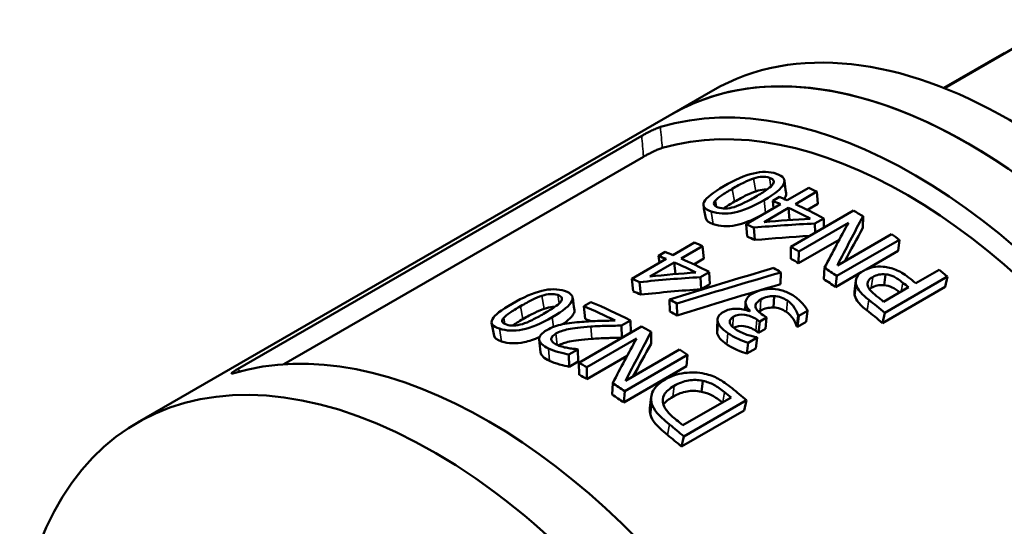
# Model space of a CAD drawing. Header units: millimetres. Extents: x 44 to 177, y 110 to 231.
# Tile 4 of 6: x 123 to 157, y 147 to 165. Entities that reach past the tile are written whole.
import ezdxf

# ---------------------------------------------------------------- set-up
doc = ezdxf.new("R2010")
doc.units = ezdxf.units.MM
doc.layers.add('Видимые тонкие (ГОСТ)', color=7, linetype='Continuous', lineweight=35)
doc.layers.add('Видимый контур (ГОСТ)', color=7, linetype='Continuous', lineweight=50)

msp = doc.modelspace()

# ---------------------------------------------------------------- linework, layer by layer
at = {"layer": 'Видимые тонкие (ГОСТ)'}
for p, q in [((148.416, 158.642), (148.34, 159.085)), ((148.933, 158.808), (148.886, 159.109)), ((147.685, 158.287), (147.606, 158.73)), ((147.063, 158.113), (147.026, 158.325)), ((148.752, 157.906), (148.701, 158.336)), ((146.949, 157.511), (146.881, 157.952)), ((152.386, 155.319), (152.438, 155.693)), ((153.42, 155.195), (153.475, 155.499)), ((151.821, 155.047), (151.871, 155.422)), ((141.136, 154.602), (141.055, 155.046)), ((141.649, 154.783), (141.6, 155.076)), ((148.567, 154.528), (148.59, 154.922)), ((149.466, 154.493), (149.501, 154.88)), ((152.243, 154.543), (152.307, 154.907)), ((140.405, 154.246), (140.322, 154.69)), ((139.78, 154.078), (139.742, 154.287)), ((141.457, 153.977), (141.413, 154.315)), ((147.621, 153.974), (147.642, 154.323)), ((148.416, 153.843), (148.452, 154.229)), ((139.668, 153.477), (139.595, 153.918)), ((142.773, 153.565), (142.744, 153.989)), ((141.577, 153.358), (141.54, 153.747)), ((147.42, 153.375), (147.453, 153.763)), ((141.32, 152.807), (141.289, 153.232)), ((145.559, 151.572), (145.606, 151.949)), ((147.276, 151.385), (147.343, 151.73)), ((144.791, 150.948), (144.842, 151.323)), ((145.38, 150.258), (145.45, 150.617))]:
    msp.add_line(p, q, dxfattribs=at)
for points in [[(145.197, 160.136), (145.176, 160.376), (145.155, 160.617), (145.135, 160.857)], [(144.49, 160.552), (144.511, 160.312), (144.531, 160.072), (144.552, 159.833)], [(130.687, 152.45), (130.652, 152.474), (130.617, 152.498), (130.583, 152.523)]]:
    msp.add_open_spline(points, degree=3, dxfattribs=at)
at = {"layer": 'Видимый контур (ГОСТ)'}
for p, q in [((154.886, 162.199), (156.965, 163.399)), ((154.904, 162.192), (157.325, 163.589)), ((145.524, 161.297), (146.938, 162.113)), ((145.524, 161.297), (127.139, 150.682)), ((144.49, 160.552), (130.583, 152.523)), ((144.552, 159.833), (132.184, 152.691)), ((149.494, 158.334), (150.235, 158.762)), ((150.518, 158.632), (149.777, 158.205)), ((150.551, 158.207), (150.518, 158.632)), ((148.08, 157.517), (149.262, 158.2)), ((149.001, 158.314), (149.233, 158.448)), ((149.028, 158.065), (149.001, 158.314)), ((150.551, 158.207), (150.196, 158.002)), ((148.703, 157.585), (149.545, 158.071)), ((149.578, 157.654), (149.545, 158.071)), ((149.62, 156.734), (151.775, 157.979)), ((148.12, 157.089), (148.08, 157.517)), ((151.6, 157.56), (149.894, 156.575)), ((150.752, 157.709), (150.448, 157.534)), ((150.455, 157.216), (150.448, 157.534)), ((150.758, 157.392), (150.752, 157.709)), ((152.098, 157.382), (152.104, 157.786)), ((148.384, 156.968), (148.35, 157.394)), ((145.562, 156.45), (146.303, 156.878)), ((151.288, 156.977), (149.889, 156.17)), ((153.354, 156.977), (151.198, 155.733)), ((151.222, 156.092), (153.081, 157.165)), ((153.317, 156.593), (153.354, 156.977)), ((145.069, 156.421), (145.302, 156.555)), ((146.585, 156.758), (145.844, 156.33)), ((146.627, 156.328), (146.585, 156.758)), ((149.622, 156.325), (149.62, 156.734)), ((149.889, 156.17), (149.894, 156.575)), ((153.317, 156.593), (152.214, 155.956)), ((144.147, 155.634), (145.33, 156.316)), ((144.77, 155.71), (145.612, 156.196)), ((145.1, 156.184), (145.069, 156.421)), ((145.652, 155.794), (145.612, 156.196)), ((146.627, 156.328), (146.284, 156.13)), ((146.816, 155.866), (146.513, 155.691)), ((146.835, 155.448), (146.816, 155.866)), ((149.269, 155.45), (149.282, 155.851)), ((150.756, 155.624), (150.783, 156.016)), ((152.04, 155.856), (151.161, 155.348)), ((153.916, 155.482), (154.719, 155.946)), ((144.197, 155.201), (144.147, 155.634)), ((144.46, 155.089), (144.417, 155.519)), ((146.531, 155.273), (146.513, 155.691)), ((151.161, 155.348), (151.198, 155.733)), ((152.827, 155.413), (152.881, 155.785)), ((155.006, 155.709), (152.851, 154.464)), ((154.929, 155.355), (155.006, 155.709)), ((146.835, 155.448), (146.531, 155.273)), ((154.929, 155.355), (152.773, 154.111)), ((153.671, 155.341), (152.812, 154.844)), ((142.494, 154.689), (142.744, 154.833)), ((145.462, 154.504), (145.447, 154.92)), ((149.02, 154.644), (149.047, 155.036)), ((142.544, 154.256), (142.494, 154.689)), ((145.71, 154.37), (145.701, 154.784)), ((148.054, 154.565), (148.066, 154.799)), ((148.202, 154.513), (148.223, 154.525)), ((150.199, 154.532), (149.894, 154.355)), ((150.15, 154.156), (150.199, 154.532)), ((144.101, 154.197), (143.795, 154.021)), ((144.117, 153.78), (144.101, 154.197)), ((147.089, 153.748), (147.111, 154.143)), ((148.512, 153.776), (148.55, 154.161)), ((148.789, 154.299), (148.55, 154.161)), ((148.751, 153.915), (148.789, 154.299)), ((149.824, 153.995), (149.872, 154.371)), ((149.845, 153.979), (149.894, 154.355)), ((150.15, 154.156), (149.845, 153.979)), ((152.773, 154.111), (152.851, 154.464)), ((142.33, 152.745), (144.485, 153.99)), ((143.811, 153.604), (143.795, 154.021)), ((144.813, 153.395), (144.815, 153.802)), ((148.751, 153.915), (148.512, 153.776)), ((144.31, 153.575), (142.604, 152.59)), ((144.117, 153.78), (143.811, 153.604)), ((148.464, 153.609), (148.158, 153.433)), ((148.417, 153.232), (148.464, 153.609)), ((142.29, 153.203), (141.983, 153.026)), ((142.307, 152.785), (142.29, 153.203)), ((143.933, 152.123), (145.792, 153.195)), ((148.111, 153.056), (148.158, 153.433)), ((148.417, 153.232), (148.111, 153.056)), ((142, 152.608), (141.983, 153.026)), ((142.307, 152.785), (142, 152.608)), ((143.99, 152.982), (142.604, 152.182)), ((146.065, 153.012), (143.91, 151.768)), ((146.033, 152.624), (146.065, 153.012)), ((142.337, 152.333), (142.33, 152.745)), ((142.604, 152.182), (142.604, 152.59)), ((146.033, 152.624), (143.877, 151.38)), ((146.544, 151.747), (146.599, 152.119)), ((143.472, 151.65), (143.493, 152.045)), ((143.877, 151.38), (143.91, 151.768)), ((147.563, 151.55), (145.903, 150.592)), ((148.097, 151.452), (145.942, 150.208)), ((148.014, 151.103), (148.097, 151.452)), ((148.014, 151.103), (145.859, 149.859)), ((145.859, 149.859), (145.942, 150.208))]:
    msp.add_line(p, q, dxfattribs=at)
for centre, major_axis, start_param, end_param in [((155.724, 143.63), (-10.2, 17.667), 3.141593, 6.283185), ((155.724, 143.63), (10.2, -17.667), 0, 3.141593), ((157.138, 144.446), (-10.2, 17.667), 3.141593, 6.283185), ((153.868, 142.558), (-10.2, 17.667), 4.842225, 6.148074), ((153.603, 142.405), (-9.875, 17.104), 4.84647, 6.143655), ((151.857, 141.397), (10.125, -17.537), 2.449867, 2.469752), ((150.885, 140.836), (-10.125, 17.537), 5.611344, 5.629729), ((151.117, 140.97), (10.125, -17.537), 2.469752, 2.488136), ((151.117, 140.97), (10.125, -17.537), 2.381707, 2.449867), ((150.885, 140.836), (10.125, -17.537), 2.397965, 2.449867), ((151.857, 141.397), (10.125, -17.537), 2.338935, 2.361946), ((149.702, 140.153), (-10.125, 17.537), 5.592335, 5.611344), ((148.309, 139.349), (10.125, -17.537), 2.47688, 2.496766), ((149.702, 140.153), (-9.875, 17.104), 5.592335, 5.611344), ((151.857, 141.397), (10.125, -17.537), 2.251515, 2.27065), ((147.568, 138.921), (10.125, -17.537), 2.496766, 2.51515), ((149.702, 140.153), (-10.125, 17.537), 5.484404, 5.503539), ((147.336, 138.787), (-10.125, 17.537), 5.638358, 5.656743), ((147.336, 138.787), (10.125, -17.537), 2.424979, 2.47688), ((147.568, 138.921), (10.125, -17.537), 2.40872, 2.47688), ((149.702, 140.153), (-9.875, 17.104), 5.484404, 5.503539), ((148.777, 139.619), (10.125, -17.537), 2.320925, 2.338434), ((149.702, 140.153), (-10.125, 17.537), 5.393107, 5.422247), ((151.857, 141.397), (10.125, -17.537), 2.134455, 2.154965), ((146.154, 138.104), (-10.125, 17.537), 5.619348, 5.638358), ((149.702, 140.153), (-9.875, 17.104), 5.393107, 5.422247), ((150.809, 140.792), (10.125, -17.537), 2.154965, 2.168973), ((151.054, 140.934), (10.125, -17.537), 2.154965, 2.172349), ((146.154, 138.104), (-9.875, 17.104), 5.619348, 5.638358), ((144.76, 137.3), (10.125, -17.537), 2.40228, 2.497453), ((146.057, 138.049), (-10.125, 17.537), 5.522674, 5.540433), ((149.702, 140.153), (-10.125, 17.537), 5.276047, 5.314817), ((149.95, 140.296), (-10.125, 17.537), 5.296558, 5.313567), ((144.51, 137.156), (-10.125, 17.537), 5.563257, 5.639046), ((146.057, 138.049), (-9.875, 17.104), 5.522674, 5.540433), ((149.702, 140.153), (-9.875, 17.104), 5.276047, 5.314817), ((144.51, 137.156), (-9.875, 17.104), 5.624469, 5.639046), ((147.02, 138.605), (-10.125, 17.537), 5.390731, 5.39761), ((147.259, 138.743), (10.125, -17.537), 2.249139, 2.257893), ((147.916, 139.122), (-10.125, 17.537), 5.359215, 5.360716), ((137.339, 133.015), (10.2, -17.667), 5.654538, 10.053426), ((139.195, 134.087), (-10.2, 17.667), 4.842225, 6.148074), ((144.76, 137.3), (10.125, -17.537), 2.352379, 2.375391), ((147.02, 138.605), (-9.875, 17.104), 5.390731, 5.39761), ((147.916, 139.122), (-9.875, 17.104), 5.359215, 5.360716), ((146.546, 138.331), (10.125, -17.537), 2.221875, 2.223125), ((142.996, 136.281), (10.125, -17.537), 2.405531, 2.406657), ((144.76, 137.3), (10.125, -17.537), 2.264959, 2.284094), ((142.605, 136.056), (-10.125, 17.537), 5.497849, 5.516983), ((142.605, 136.056), (-9.875, 17.104), 5.497849, 5.516983), ((142.605, 136.056), (-10.125, 17.537), 5.406552, 5.435692), ((144.76, 137.3), (10.125, -17.537), 2.12101, 2.156529), ((142.605, 136.056), (-9.875, 17.104), 5.406552, 5.435692), ((144.512, 137.157), (10.125, -17.537), 2.141521, 2.157154), ((142.853, 136.199), (-10.125, 17.537), 5.283114, 5.298747), ((142.605, 136.056), (-10.125, 17.537), 5.262603, 5.297746), ((142.605, 136.056), (-9.875, 17.104), 5.262603, 5.297746)]:
    msp.add_ellipse(centre, major_axis=major_axis, ratio=0.57735, start_param=start_param, end_param=end_param, dxfattribs=at)
for points, knots in [([(145.135, 160.857), (145.103, 160.848), (145.064, 160.834), (144.975, 160.798), (144.926, 160.776), (144.818, 160.726), (144.76, 160.697), (144.665, 160.648), (144.628, 160.629), (144.556, 160.59), (144.522, 160.57), (144.49, 160.552)], [0, 0, 0, 0, 0.01690196, 0.01690196, 0.03400714, 0.03400714, 0.05322239, 0.05322239, 0.06637498, 0.06637498, 0.07985234, 0.07985234, 0.07985234, 0.07985234]), ([(145.197, 160.136), (145.165, 160.126), (145.126, 160.113), (145.037, 160.077), (144.988, 160.055), (144.88, 160.005), (144.822, 159.977), (144.727, 159.929), (144.69, 159.909), (144.618, 159.87), (144.584, 159.851), (144.552, 159.833)], [0, 0, 0, 0, 0.01690443, 0.01690443, 0.03397899, 0.03397899, 0.05314356, 0.05314356, 0.06625929, 0.06625929, 0.07970242, 0.07970242, 0.07970242, 0.07970242]), ([(147.314, 158.819), (147.7, 159.042), (148.04, 159.19), (148.333, 159.261), (148.626, 159.331), (148.89, 159.33), (149.125, 159.247)], [0, 0, 0, 0, 1, 1, 1, 2, 2, 2, 2]), ([(149.125, 159.247), (149.364, 159.164), (149.448, 159.042), (149.376, 158.891), (149.304, 158.741), (149.079, 158.555), (148.701, 158.336)], [0, 0, 0, 0, 1, 1, 1, 2, 2, 2, 2]), ([(147.606, 158.73), (147.754, 158.816), (147.889, 158.888), (148.01, 158.948), (148.131, 159.007), (148.241, 159.053), (148.34, 159.085)], [-2, -2, -2, -2, -1, -1, -1, 0, 0, 0, 0]), ([(148.34, 159.085), (148.445, 159.119), (148.542, 159.139), (148.632, 159.144), (148.722, 159.148), (148.806, 159.137), (148.886, 159.109)], [-2, -2, -2, -2, -1, -1, -1, 0, 0, 0, 0]), ([(148.886, 159.109), (148.97, 159.08), (149.018, 159.043), (149.031, 159.001), (149.043, 158.959), (149.026, 158.911), (148.979, 158.857)], [-2, -2, -2, -2, -1, -1, -1, 0, 0, 0, 0]), ([(146.881, 157.952), (146.643, 158.035), (146.563, 158.142), (146.638, 158.283), (146.713, 158.425), (146.939, 158.602), (147.314, 158.819)], [0, 0, 0, 0, 1, 1, 1, 2, 2, 2, 2]), ([(147.026, 158.325), (147.071, 158.377), (147.141, 158.436), (147.239, 158.503), (147.336, 158.569), (147.458, 158.645), (147.606, 158.73)], [-2, -2, -2, -2, -1, -1, -1, 0, 0, 0, 0]), ([(148.416, 158.642), (148.318, 158.61), (148.208, 158.564), (148.088, 158.505), (147.967, 158.445), (147.832, 158.372), (147.685, 158.287)], [0, 0, 0, 0, 1, 1, 1, 2, 2, 2, 2]), ([(148.979, 158.857), (148.931, 158.8), (148.86, 158.74), (148.769, 158.678), (148.677, 158.616), (148.555, 158.541), (148.404, 158.454)], [-2, -2, -2, -2, -1, -1, -1, 0, 0, 0, 0]), ([(148.802, 158.701), (148.77, 158.703), (148.738, 158.704), (148.705, 158.702), (148.617, 158.697), (148.52, 158.677), (148.416, 158.642)], [0.627383, 0.627383, 0.627383, 0.627383, 1, 1, 1, 2, 2, 2, 2]), ([(149.457, 158.582), (149.463, 158.543), (149.454, 158.501), (149.432, 158.456), (149.42, 158.433), (149.404, 158.408), (149.385, 158.382)], [0.7009643, 0.7009643, 0.7009643, 0.7009643, 1, 1, 1, 1.1580835, 1.1580835, 1.1580835, 1.1580835]), ([(148.701, 158.336), (148.312, 158.112), (147.97, 157.971), (147.677, 157.912), (147.383, 157.853), (147.117, 157.869), (146.881, 157.952)], [0, 0, 0, 0, 1, 1, 1, 2, 2, 2, 2]), ([(147.12, 158.09), (147.039, 158.118), (146.992, 158.151), (146.979, 158.19), (146.966, 158.228), (146.982, 158.273), (147.026, 158.325)], [-2, -2, -2, -2, -1, -1, -1, 0, 0, 0, 0]), ([(147.685, 158.287), (147.537, 158.202), (147.414, 158.126), (147.316, 158.059), (147.313, 158.057), (147.31, 158.055), (147.306, 158.052)], [0, 0, 0, 0, 1, 1, 1, 1.035653, 1.035653, 1.035653, 1.035653]), ([(148.404, 158.454), (148.263, 158.372), (148.131, 158.301), (148.009, 158.241), (147.886, 158.18), (147.774, 158.135), (147.671, 158.103)], [-2, -2, -2, -2, -1, -1, -1, 0, 0, 0, 0]), ([(147.671, 158.103), (147.565, 158.071), (147.467, 158.054), (147.376, 158.051), (147.286, 158.048), (147.201, 158.062), (147.12, 158.09)], [-2, -2, -2, -2, -1, -1, -1, 0, 0, 0, 0]), ([(148.591, 157.813), (148.269, 157.64), (147.982, 157.528), (147.732, 157.477), (147.442, 157.417), (147.18, 157.431), (146.949, 157.511)], [0.140366, 0.140366, 0.140366, 0.140366, 1, 1, 1, 2, 2, 2, 2]), ([(151.871, 155.422), (151.844, 155.515), (151.85, 155.601), (151.888, 155.684), (151.927, 155.766), (152.006, 155.842), (152.126, 155.911)], [0, 0, 0, 0, 1, 1, 1, 2, 2, 2, 2]), ([(152.126, 155.911), (152.219, 155.965), (152.324, 156.004), (152.442, 156.028), (152.559, 156.051), (152.677, 156.058), (152.796, 156.047)], [0, 0, 0, 0, 1, 1, 1, 2, 2, 2, 2]), ([(152.796, 156.047), (152.945, 156.034), (153.089, 156), (153.229, 155.944), (153.369, 155.888), (153.517, 155.8), (153.672, 155.678)], [0, 0, 0, 0, 1, 1, 1, 2, 2, 2, 2]), ([(152.267, 155.385), (152.249, 155.445), (152.254, 155.501), (152.283, 155.552), (152.312, 155.603), (152.363, 155.65), (152.438, 155.693)], [-2, -2, -2, -2, -1, -1, -1, 0, 0, 0, 0]), ([(152.438, 155.693), (152.506, 155.733), (152.576, 155.76), (152.646, 155.775), (152.716, 155.789), (152.795, 155.793), (152.881, 155.785)], [-2, -2, -2, -2, -1, -1, -1, 0, 0, 0, 0]), ([(152.881, 155.785), (152.977, 155.777), (153.071, 155.751), (153.162, 155.706), (153.253, 155.661), (153.357, 155.592), (153.475, 155.499)], [-2, -2, -2, -2, -1, -1, -1, 0, 0, 0, 0]), ([(140.03, 154.774), (140.416, 154.997), (140.756, 155.146), (141.049, 155.218), (141.342, 155.291), (141.605, 155.292), (141.839, 155.214)], [0, 0, 0, 0, 1, 1, 1, 2, 2, 2, 2]), ([(141.839, 155.214), (142.078, 155.135), (142.161, 155.016), (142.089, 154.867), (142.017, 154.718), (141.792, 154.533), (141.413, 154.315)], [0, 0, 0, 0, 1, 1, 1, 2, 2, 2, 2]), ([(148.31, 155.127), (148.407, 155.183), (148.513, 155.224), (148.63, 155.25), (148.746, 155.276), (148.866, 155.287), (148.991, 155.283)], [0, 0, 0, 0, 1, 1, 1, 2, 2, 2, 2]), ([(148.991, 155.283), (149.12, 155.279), (149.248, 155.257), (149.373, 155.216), (149.497, 155.175), (149.617, 155.116), (149.733, 155.036)], [0, 0, 0, 0, 1, 1, 1, 2, 2, 2, 2]), ([(152.307, 154.907), (152.178, 155.009), (152.079, 155.1), (152.009, 155.182), (151.939, 155.263), (151.893, 155.343), (151.871, 155.422)], [0, 0, 0, 0, 1, 1, 1, 2, 2, 2, 2]), ([(152.573, 155.036), (152.483, 155.108), (152.413, 155.171), (152.364, 155.225), (152.315, 155.279), (152.283, 155.333), (152.267, 155.385)], [-2, -2, -2, -2, -1, -1, -1, 0, 0, 0, 0]), ([(152.827, 155.413), (152.741, 155.42), (152.664, 155.416), (152.594, 155.401), (152.524, 155.386), (152.455, 155.359), (152.386, 155.319)], [0, 0, 0, 0, 1, 1, 1, 2, 2, 2, 2]), ([(153.37, 155.166), (153.271, 155.242), (153.182, 155.299), (153.103, 155.337), (153.014, 155.381), (152.922, 155.406), (152.827, 155.413)], [0.115514, 0.115514, 0.115514, 0.115514, 1, 1, 1, 2, 2, 2, 2]), ([(140.322, 154.69), (140.469, 154.776), (140.604, 154.848), (140.725, 154.908), (140.846, 154.968), (140.956, 155.014), (141.055, 155.046)], [-2, -2, -2, -2, -1, -1, -1, 0, 0, 0, 0]), ([(141.055, 155.046), (141.16, 155.081), (141.257, 155.102), (141.346, 155.107), (141.436, 155.112), (141.521, 155.102), (141.6, 155.076)], [-2, -2, -2, -2, -1, -1, -1, 0, 0, 0, 0]), ([(141.693, 154.829), (141.644, 154.772), (141.574, 154.713), (141.482, 154.651), (141.39, 154.589), (141.268, 154.515), (141.117, 154.427)], [-2, -2, -2, -2, -1, -1, -1, 0, 0, 0, 0]), ([(141.6, 155.076), (141.684, 155.048), (141.732, 155.013), (141.744, 154.971), (141.756, 154.93), (141.739, 154.882), (141.693, 154.829)], [-2, -2, -2, -2, -1, -1, -1, 0, 0, 0, 0]), ([(148.066, 154.799), (148.061, 154.852), (148.077, 154.906), (148.114, 154.962), (148.151, 155.018), (148.216, 155.073), (148.31, 155.127)], [0, 0, 0, 0, 1, 1, 1, 2, 2, 2, 2]), ([(148.59, 154.922), (148.512, 154.877), (148.459, 154.833), (148.432, 154.788), (148.404, 154.744), (148.397, 154.699), (148.409, 154.655)], [0, 0, 0, 0, 1, 1, 1, 2, 2, 2, 2]), ([(149.047, 155.036), (148.964, 155.037), (148.887, 155.03), (148.815, 155.014), (148.743, 154.998), (148.668, 154.967), (148.59, 154.922)], [0, 0, 0, 0, 1, 1, 1, 2, 2, 2, 2]), ([(149.501, 154.88), (149.44, 154.922), (149.37, 154.958), (149.291, 154.988), (149.212, 155.018), (149.13, 155.034), (149.047, 155.036)], [0, 0, 0, 0, 1, 1, 1, 2, 2, 2, 2]), ([(149.872, 154.371), (149.855, 154.442), (149.815, 154.527), (149.751, 154.625), (149.688, 154.724), (149.604, 154.808), (149.501, 154.88)], [0, 0, 0, 0, 1, 1, 1, 2, 2, 2, 2]), ([(149.733, 155.036), (149.843, 154.96), (149.939, 154.876), (150.021, 154.783), (150.103, 154.691), (150.162, 154.607), (150.199, 154.532)], [0, 0, 0, 0, 1, 1, 1, 2, 2, 2, 2]), ([(152.243, 154.543), (152.117, 154.642), (152.02, 154.731), (151.953, 154.811), (151.885, 154.891), (151.841, 154.969), (151.821, 155.047)], [0, 0, 0, 0, 1, 1, 1, 2, 2, 2, 2]), ([(139.595, 153.918), (139.358, 153.997), (139.278, 154.102), (139.354, 154.241), (139.429, 154.381), (139.655, 154.557), (140.03, 154.774)], [0, 0, 0, 0, 1, 1, 1, 2, 2, 2, 2]), ([(139.742, 154.287), (139.786, 154.338), (139.857, 154.396), (139.954, 154.463), (140.051, 154.529), (140.174, 154.605), (140.322, 154.69)], [-2, -2, -2, -2, -1, -1, -1, 0, 0, 0, 0]), ([(141.136, 154.602), (141.038, 154.569), (140.928, 154.523), (140.808, 154.463), (140.687, 154.404), (140.552, 154.331), (140.405, 154.246)], [0, 0, 0, 0, 1, 1, 1, 2, 2, 2, 2]), ([(141.502, 154.665), (141.477, 154.666), (141.451, 154.666), (141.425, 154.664), (141.336, 154.658), (141.24, 154.637), (141.136, 154.602)], [0.703021, 0.703021, 0.703021, 0.703021, 1, 1, 1, 2, 2, 2, 2]), ([(142.175, 154.556), (142.181, 154.517), (142.172, 154.475), (142.149, 154.43), (142.097, 154.327), (141.971, 154.206), (141.77, 154.067)], [0.696775, 0.696775, 0.696775, 0.696775, 1, 1, 1, 1.698697, 1.698697, 1.698697, 1.698697]), ([(147.111, 154.143), (147.092, 154.211), (147.099, 154.274), (147.131, 154.334), (147.163, 154.393), (147.224, 154.448), (147.312, 154.499)], [0, 0, 0, 0, 1, 1, 1, 2, 2, 2, 2]), ([(147.312, 154.499), (147.431, 154.568), (147.575, 154.603), (147.745, 154.603), (147.914, 154.604), (148.067, 154.574), (148.202, 154.513)], [0, 0, 0, 0, 1, 1, 1, 2, 2, 2, 2]), ([(148.223, 154.525), (148.186, 154.561), (148.151, 154.603), (148.119, 154.65), (148.087, 154.696), (148.069, 154.746), (148.066, 154.799)], [0, 0, 0, 0, 1, 1, 1, 2, 2, 2, 2]), ([(148.409, 154.655), (148.422, 154.61), (148.451, 154.566), (148.496, 154.521), (148.542, 154.477), (148.598, 154.432), (148.664, 154.386)], [0, 0, 0, 0, 1, 1, 1, 2, 2, 2, 2]), ([(149.02, 154.644), (148.939, 154.645), (148.863, 154.637), (148.791, 154.62), (148.719, 154.604), (148.645, 154.573), (148.567, 154.528)], [0, 0, 0, 0, 1, 1, 1, 2, 2, 2, 2]), ([(149.466, 154.493), (149.407, 154.534), (149.339, 154.569), (149.261, 154.598), (149.183, 154.628), (149.103, 154.643), (149.02, 154.644)], [0, 0, 0, 0, 1, 1, 1, 2, 2, 2, 2]), ([(149.824, 153.995), (149.808, 154.064), (149.77, 154.148), (149.709, 154.244), (149.648, 154.341), (149.567, 154.424), (149.466, 154.493)], [0, 0, 0, 0, 1, 1, 1, 2, 2, 2, 2]), ([(141.413, 154.315), (141.024, 154.09), (140.683, 153.949), (140.39, 153.888), (140.096, 153.827), (139.831, 153.84), (139.595, 153.918)], [0, 0, 0, 0, 1, 1, 1, 2, 2, 2, 2]), ([(139.834, 154.056), (139.754, 154.083), (139.707, 154.115), (139.694, 154.153), (139.681, 154.191), (139.697, 154.235), (139.742, 154.287)], [-2, -2, -2, -2, -1, -1, -1, 0, 0, 0, 0]), ([(141.117, 154.427), (140.976, 154.346), (140.844, 154.275), (140.722, 154.214), (140.6, 154.153), (140.487, 154.107), (140.384, 154.076)], [-2, -2, -2, -2, -1, -1, -1, 0, 0, 0, 0]), ([(141.771, 154.068), (141.87, 154.089), (141.975, 154.106), (142.089, 154.119), (142.202, 154.131), (142.317, 154.142), (142.433, 154.151)], [0, 0, 0, 0, 1, 1, 1, 2, 2, 2, 2]), ([(142.433, 154.151), (142.625, 154.166), (142.83, 154.177), (143.05, 154.184), (143.269, 154.19), (143.444, 154.194), (143.574, 154.195)], [0, 0, 0, 0, 1, 1, 1, 2, 2, 2, 2]), ([(147.453, 153.763), (147.353, 153.831), (147.276, 153.896), (147.221, 153.957), (147.166, 154.017), (147.13, 154.08), (147.111, 154.143)], [0, 0, 0, 0, 1, 1, 1, 2, 2, 2, 2]), ([(147.642, 154.323), (147.588, 154.291), (147.552, 154.257), (147.534, 154.22), (147.516, 154.184), (147.513, 154.147), (147.524, 154.111)], [0, 0, 0, 0, 1, 1, 1, 2, 2, 2, 2]), ([(148.452, 154.229), (148.32, 154.32), (148.181, 154.375), (148.036, 154.395), (147.891, 154.415), (147.76, 154.39), (147.642, 154.323)], [0, 0, 0, 0, 1, 1, 1, 2, 2, 2, 2]), ([(140.384, 154.076), (140.278, 154.043), (140.18, 154.025), (140.09, 154.021), (140, 154.018), (139.915, 154.03), (139.834, 154.056)], [-2, -2, -2, -2, -1, -1, -1, 0, 0, 0, 0]), ([(141.289, 153.232), (141.083, 153.329), (140.976, 153.431), (140.967, 153.543), (140.958, 153.655), (141.044, 153.762), (141.226, 153.867)], [0, 0, 0, 0, 1, 1, 1, 2, 2, 2, 2]), ([(141.226, 153.867), (141.311, 153.916), (141.399, 153.957), (141.49, 153.989), (141.581, 154.022), (141.675, 154.048), (141.771, 154.068)], [0, 0, 0, 0, 1, 1, 1, 2, 2, 2, 2]), ([(142.744, 153.989), (142.395, 153.965), (142.137, 153.934), (141.967, 153.899), (141.798, 153.864), (141.656, 153.813), (141.54, 153.747)], [0, 0, 0, 0, 1, 1, 1, 2, 2, 2, 2]), ([(143.795, 154.021), (143.607, 154.02), (143.429, 154.018), (143.258, 154.013), (143.088, 154.009), (142.917, 154.001), (142.744, 153.989)], [0, 0, 0, 0, 1, 1, 1, 2, 2, 2, 2]), ([(147.524, 154.111), (147.537, 154.072), (147.561, 154.034), (147.596, 153.998), (147.631, 153.962), (147.675, 153.926), (147.726, 153.891)], [0, 0, 0, 0, 1, 1, 1, 2, 2, 2, 2]), ([(148.416, 153.843), (148.288, 153.932), (148.152, 153.985), (148.009, 154.004), (147.879, 154.021), (147.76, 154.001), (147.651, 153.947)], [0, 0, 0, 0, 1, 1, 1, 1.906641, 1.906641, 1.906641, 1.906641]), ([(147.726, 153.891), (147.779, 153.854), (147.839, 153.821), (147.904, 153.791), (147.97, 153.762), (148.038, 153.734), (148.109, 153.709)], [0, 0, 0, 0, 1, 1, 1, 2, 2, 2, 2]), ([(140.979, 153.628), (140.787, 153.544), (140.611, 153.485), (140.45, 153.451), (140.159, 153.389), (139.898, 153.4), (139.668, 153.477)], [0.445576, 0.445576, 0.445576, 0.445576, 1, 1, 1, 2, 2, 2, 2]), ([(141.54, 153.747), (141.48, 153.712), (141.436, 153.677), (141.41, 153.642), (141.383, 153.607), (141.373, 153.574), (141.378, 153.541)], [0, 0, 0, 0, 1, 1, 1, 2, 2, 2, 2]), ([(141.378, 153.541), (141.384, 153.509), (141.401, 153.478), (141.432, 153.449), (141.463, 153.419), (141.505, 153.392), (141.56, 153.366)], [0, 0, 0, 0, 1, 1, 1, 2, 2, 2, 2]), ([(142.773, 153.565), (142.429, 153.54), (142.173, 153.507), (142.005, 153.471), (141.856, 153.44), (141.728, 153.396), (141.62, 153.34)], [0, 0, 0, 0, 1, 1, 1, 1.887576, 1.887576, 1.887576, 1.887576]), ([(143.811, 153.604), (143.626, 153.602), (143.45, 153.598), (143.282, 153.592), (143.113, 153.587), (142.944, 153.578), (142.773, 153.565)], [0, 0, 0, 0, 1, 1, 1, 2, 2, 2, 2]), ([(147.42, 153.375), (147.322, 153.442), (147.247, 153.505), (147.194, 153.565), (147.142, 153.625), (147.106, 153.686), (147.089, 153.748)], [0, 0, 0, 0, 1, 1, 1, 2, 2, 2, 2]), ([(148.158, 153.433), (148.061, 153.46), (147.943, 153.506), (147.806, 153.568), (147.669, 153.63), (147.551, 153.695), (147.453, 153.763)], [0, 0, 0, 0, 1, 1, 1, 2, 2, 2, 2]), ([(148.109, 153.709), (148.176, 153.687), (148.238, 153.669), (148.294, 153.656), (148.35, 153.643), (148.4, 153.631), (148.446, 153.622)], [0, 0, 0, 0, 1, 1, 1, 2, 2, 2, 2]), ([(141.983, 153.026), (141.893, 153.04), (141.779, 153.068), (141.641, 153.106), (141.504, 153.144), (141.386, 153.186), (141.289, 153.232)], [0, 0, 0, 0, 1, 1, 1, 2, 2, 2, 2]), ([(141.56, 153.366), (141.612, 153.341), (141.672, 153.319), (141.738, 153.3), (141.804, 153.281), (141.872, 153.265), (141.941, 153.252)], [0, 0, 0, 0, 1, 1, 1, 2, 2, 2, 2]), ([(141.941, 153.252), (141.999, 153.241), (142.059, 153.232), (142.121, 153.226), (142.183, 153.219), (142.234, 153.214), (142.274, 153.211)], [0, 0, 0, 0, 1, 1, 1, 2, 2, 2, 2]), ([(148.111, 153.056), (148.015, 153.082), (147.9, 153.126), (147.765, 153.186), (147.631, 153.246), (147.516, 153.309), (147.42, 153.375)], [0, 0, 0, 0, 1, 1, 1, 2, 2, 2, 2]), ([(142, 152.608), (141.912, 152.622), (141.8, 152.648), (141.665, 152.685), (141.53, 152.721), (141.415, 152.762), (141.32, 152.807)], [0, 0, 0, 0, 1, 1, 1, 2, 2, 2, 2]), ([(130.583, 152.523), (130.525, 152.489), (130.475, 152.459), (130.409, 152.412), (130.388, 152.395), (130.375, 152.375), (130.379, 152.371), (130.406, 152.371), (130.43, 152.376), (130.462, 152.386)], [0, 0, 0, 0, 0.02465383, 0.02465383, 0.0455944, 0.0455944, 0.06308952, 0.06308952, 0.08030955, 0.08030955, 0.08030955, 0.08030955]), ([(144.842, 151.323), (144.793, 151.481), (144.806, 151.63), (144.88, 151.774), (144.954, 151.917), (145.096, 152.049), (145.306, 152.17)], [0, 0, 0, 0, 1, 1, 1, 2, 2, 2, 2]), ([(145.306, 152.17), (145.503, 152.284), (145.721, 152.358), (145.96, 152.391), (146.2, 152.424), (146.432, 152.416), (146.656, 152.366)], [0, 0, 0, 0, 1, 1, 1, 2, 2, 2, 2]), ([(145.606, 151.949), (145.774, 152.046), (145.939, 152.108), (146.102, 152.135), (146.264, 152.162), (146.43, 152.157), (146.599, 152.119)], [-2, -2, -2, -2, -1, -1, -1, 0, 0, 0, 0]), ([(146.599, 152.119), (146.733, 152.09), (146.859, 152.044), (146.976, 151.98), (147.093, 151.916), (147.216, 151.833), (147.343, 151.73)], [-2, -2, -2, -2, -1, -1, -1, 0, 0, 0, 0]), ([(146.656, 152.366), (146.836, 152.323), (146.995, 152.264), (147.131, 152.19), (147.268, 152.115), (147.425, 152.008), (147.6, 151.866)], [0, 0, 0, 0, 1, 1, 1, 2, 2, 2, 2]), ([(145.239, 151.298), (145.196, 151.42), (145.205, 151.534), (145.266, 151.643), (145.328, 151.752), (145.441, 151.853), (145.606, 151.949)], [-2, -2, -2, -2, -1, -1, -1, 0, 0, 0, 0]), ([(146.544, 151.747), (146.378, 151.783), (146.214, 151.787), (146.052, 151.759), (145.891, 151.731), (145.726, 151.669), (145.559, 151.572)], [0, 0, 0, 0, 1, 1, 1, 2, 2, 2, 2]), ([(147.264, 151.378), (147.143, 151.475), (147.026, 151.553), (146.914, 151.614), (146.799, 151.676), (146.676, 151.72), (146.544, 151.747)], [0.02599, 0.02599, 0.02599, 0.02599, 1, 1, 1, 2, 2, 2, 2]), ([(145.45, 150.617), (145.247, 150.782), (145.101, 150.916), (145.015, 151.024), (144.929, 151.131), (144.871, 151.23), (144.842, 151.323)], [0, 0, 0, 0, 1, 1, 1, 2, 2, 2, 2]), ([(145.684, 150.772), (145.554, 150.877), (145.456, 150.969), (145.388, 151.049), (145.321, 151.13), (145.271, 151.212), (145.239, 151.298)], [-2, -2, -2, -2, -1, -1, -1, 0, 0, 0, 0]), ([(145.38, 150.258), (145.181, 150.419), (145.04, 150.55), (144.957, 150.655), (144.873, 150.76), (144.818, 150.857), (144.791, 150.948)], [0, 0, 0, 0, 1, 1, 1, 2, 2, 2, 2])]:
    msp.add_open_spline(points, degree=3, knots=knots, dxfattribs=at)
for points in [[(149.4, 159.014), (149.419, 158.87), (149.438, 158.726), (149.457, 158.582)], [(146.692, 157.714), (146.666, 157.863), (146.639, 158.012), (146.613, 158.161)], [(149.027, 158.073), (148.988, 158.047), (148.947, 158.02), (148.903, 157.993)], [(146.949, 157.511), (146.792, 157.566), (146.706, 157.633), (146.692, 157.714)], [(150.448, 157.534), (149.748, 157.501), (149.049, 157.454), (148.35, 157.394)], [(150.287, 157.701), (149.758, 157.67), (149.231, 157.631), (148.703, 157.585)], [(150.783, 156.016), (151.056, 156.541), (151.328, 157.056), (151.6, 157.56)], [(152.104, 157.786), (151.811, 157.234), (151.517, 156.669), (151.222, 156.092)], [(152.098, 157.382), (151.892, 157.007), (151.685, 156.626), (151.478, 156.239)], [(150.271, 157.11), (149.641, 157.074), (149.012, 157.026), (148.384, 156.968)], [(146.352, 155.85), (145.824, 155.811), (145.297, 155.765), (144.77, 155.71)], [(145.447, 154.92), (146.642, 155.292), (147.836, 155.653), (149.031, 156.004)], [(149.282, 155.851), (148.088, 155.505), (146.895, 155.149), (145.701, 154.784)], [(146.513, 155.691), (145.813, 155.647), (145.115, 155.59), (144.417, 155.519)], [(151.809, 155.193), (151.825, 155.321), (151.841, 155.449), (151.857, 155.577)], [(146.531, 155.273), (145.84, 155.225), (145.149, 155.163), (144.46, 155.089)], [(149.269, 155.45), (148.083, 155.1), (146.896, 154.74), (145.71, 154.37)], [(151.821, 155.047), (151.807, 155.097), (151.803, 155.146), (151.809, 155.193)], [(152.386, 155.319), (152.363, 155.305), (152.341, 155.291), (152.322, 155.277)], [(142.113, 154.99), (142.133, 154.845), (142.154, 154.7), (142.175, 154.556)], [(148.053, 154.566), (148.057, 154.653), (148.061, 154.74), (148.066, 154.827)], [(148.567, 154.528), (148.55, 154.519), (148.534, 154.509), (148.52, 154.499)], [(140.405, 154.246), (140.259, 154.161), (140.137, 154.086), (140.04, 154.021)], [(147.081, 153.828), (147.087, 153.961), (147.094, 154.095), (147.101, 154.229)], [(139.412, 153.671), (139.384, 153.821), (139.356, 153.97), (139.328, 154.12)], [(144.815, 153.802), (144.521, 153.255), (144.228, 152.695), (143.933, 152.123)], [(147.089, 153.748), (147.082, 153.775), (147.079, 153.802), (147.081, 153.828)], [(139.668, 153.477), (139.512, 153.529), (139.427, 153.593), (139.412, 153.671)], [(141.011, 153.105), (140.996, 153.25), (140.982, 153.394), (140.967, 153.539)], [(143.493, 152.045), (143.766, 152.565), (144.038, 153.076), (144.31, 153.575)], [(144.813, 153.395), (144.61, 153.028), (144.406, 152.656), (144.202, 152.277)], [(141.32, 152.807), (141.125, 152.9), (141.022, 152.997), (141.011, 153.105)], [(144.77, 151.185), (144.785, 151.315), (144.801, 151.444), (144.817, 151.574)], [(145.559, 151.572), (145.411, 151.486), (145.304, 151.396), (145.238, 151.301)], [(144.791, 150.948), (144.767, 151.029), (144.76, 151.108), (144.77, 151.185)]]:
    msp.add_open_spline(points, degree=3, dxfattribs=at)

doc.saveas('drawing.dxf')
